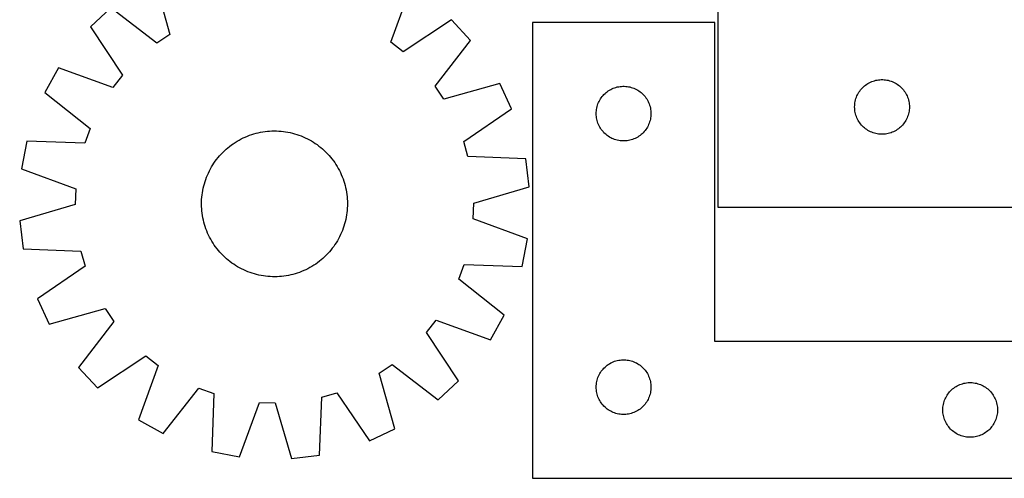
# Model space of a CAD drawing. Header units: millimetres. Extents: x 7 to 1493, y 7 to 2993.
# Tile 5 of 12: x 7 to 546, y 2116 to 2367. Entities that reach past the tile are written whole.
import ezdxf

# ---------------------------------------------------------------- set-up
doc = ezdxf.new("R2010")
doc.units = ezdxf.units.MM
doc.layers.add('CUT', color=7, linetype='CONTINUOUS', true_color=0x000000)

msp = doc.modelspace()

# ---------------------------------------------------------------- linework, layer by layer
at = {"layer": 'CUT'}
for p, q in [((80.358223, 2389.741506), (88.931731, 2359.156057)), ((210.192496, 2354.868573), (220.904747, 2384.772125)), ((56.691486, 2373.793108), (45.434265, 2363.304757)), ((81.821187, 2354.364446), (56.691486, 2373.793108)), ((389.425507, 2374.407256), (389.425507, 2264.407256)), ((243.385999, 2367.192047), (216.946867, 2349.586733)), ((253.87435, 2355.934826), (243.385999, 2367.192047)), ((387.742524, 2365.754668), (287.742524, 2365.754668)), ((287.742524, 2365.754668), (287.742524, 2115.754668)), ((387.742524, 2190.754668), (387.742524, 2365.754668)), ((45.434265, 2363.304757), (63.039579, 2336.865626)), ((88.931731, 2359.156057), (81.821187, 2354.364446)), ((216.946867, 2349.586733), (210.192496, 2354.868573)), ((234.445688, 2330.805125), (253.87435, 2355.934826)), ((27.854187, 2340.823505), (20.389012, 2327.369817)), ((57.757739, 2330.111254), (27.854187, 2340.823505)), ((63.039579, 2336.865626), (57.757739, 2330.111254)), ((269.822748, 2332.268089), (239.237299, 2323.694581)), ((276.31909, 2318.320757), (269.822748, 2332.268089)), ((471.051851, 2331.852412), (471.703615, 2332.266976)), ((471.703615, 2332.266976), (472.375856, 2332.647438)), ((472.375856, 2332.647438), (473.066791, 2332.99279)), ((473.066791, 2332.99279), (473.774588, 2333.302116)), ((473.774588, 2333.302116), (474.497371, 2333.574595)), ((474.497371, 2333.574595), (475.233222, 2333.809505)), ((475.233222, 2333.809505), (475.980191, 2334.006222)), ((475.980191, 2334.006222), (476.736295, 2334.164226)), ((476.736295, 2334.164226), (477.499532, 2334.283097)), ((477.499532, 2334.283097), (478.267875, 2334.362519)), ((478.267875, 2334.362519), (479.039288, 2334.402283)), ((479.039288, 2334.402283), (479.811726, 2334.402283)), ((479.811726, 2334.402283), (480.583139, 2334.362519)), ((480.583139, 2334.362519), (481.351482, 2334.283097)), ((481.351482, 2334.283097), (482.114718, 2334.164226)), ((482.114718, 2334.164226), (482.870823, 2334.006222)), ((482.870823, 2334.006222), (483.617791, 2333.809505)), ((483.617791, 2333.809505), (484.353643, 2333.574595)), ((484.353643, 2333.574595), (485.076425, 2333.302116)), ((485.076425, 2333.302116), (485.784223, 2332.99279)), ((485.784223, 2332.99279), (486.475158, 2332.647438)), ((486.475158, 2332.647438), (487.147399, 2332.266976)), ((487.147399, 2332.266976), (487.799163, 2331.852412)), ((20.389012, 2327.369817), (45.302801, 2307.665051)), ((239.237299, 2323.694581), (234.445688, 2330.805125)), ((327.000241, 2326.223831), (327.553424, 2326.762949)), ((327.553424, 2326.762949), (328.133626, 2327.272875)), ((328.133626, 2327.272875), (328.73931, 2327.752257)), ((328.73931, 2327.752257), (329.368868, 2328.199824)), ((329.368868, 2328.199824), (330.020632, 2328.614388)), ((330.020632, 2328.614388), (330.692873, 2328.99485)), ((330.692873, 2328.99485), (331.383808, 2329.340202)), ((331.383808, 2329.340202), (332.091605, 2329.649528)), ((332.091605, 2329.649528), (332.814388, 2329.922007)), ((332.814388, 2329.922007), (333.550239, 2330.156916)), ((333.550239, 2330.156916), (334.297208, 2330.353634)), ((334.297208, 2330.353634), (335.053313, 2330.511638)), ((335.053313, 2330.511638), (335.816549, 2330.630508)), ((335.816549, 2330.630508), (336.584892, 2330.709931)), ((336.584892, 2330.709931), (337.356305, 2330.749695)), ((337.356305, 2330.749695), (338.128743, 2330.749695)), ((338.128743, 2330.749695), (338.900156, 2330.709931)), ((338.900156, 2330.709931), (339.668499, 2330.630508)), ((339.668499, 2330.630508), (340.431735, 2330.511638)), ((340.431735, 2330.511638), (341.18784, 2330.353634)), ((341.18784, 2330.353634), (341.934808, 2330.156916)), ((341.934808, 2330.156916), (342.67066, 2329.922007)), ((342.67066, 2329.922007), (343.393442, 2329.649528)), ((343.393442, 2329.649528), (344.10124, 2329.340202)), ((344.10124, 2329.340202), (344.792175, 2328.99485)), ((344.792175, 2328.99485), (345.464416, 2328.614388)), ((345.464416, 2328.614388), (346.11618, 2328.199824)), ((346.11618, 2328.199824), (346.745738, 2327.752257)), ((346.745738, 2327.752257), (347.351422, 2327.272875)), ((347.351422, 2327.272875), (347.931624, 2326.762949)), ((347.931624, 2326.762949), (348.484807, 2326.223831)), ((466.008201, 2326.113663), (466.371228, 2326.795477)), ((466.371228, 2326.795477), (466.768873, 2327.457699)), ((466.768873, 2327.457699), (467.200082, 2328.098573)), ((467.200082, 2328.098573), (467.66371, 2328.716399)), ((467.66371, 2328.716399), (468.158528, 2329.309538)), ((468.158528, 2329.309538), (468.683224, 2329.876419)), ((468.683224, 2329.876419), (469.236407, 2330.415537)), ((469.236407, 2330.415537), (469.816609, 2330.925463)), ((469.816609, 2330.925463), (470.422293, 2331.404845)), ((470.422293, 2331.404845), (471.051851, 2331.852412)), ((487.799163, 2331.852412), (488.428721, 2331.404845)), ((488.428721, 2331.404845), (489.034405, 2330.925463)), ((489.034405, 2330.925463), (489.614607, 2330.415537)), ((489.614607, 2330.415537), (490.16779, 2329.876419)), ((490.16779, 2329.876419), (490.692486, 2329.309538)), ((490.692486, 2329.309538), (491.187304, 2328.716399)), ((491.187304, 2328.716399), (491.650932, 2328.098573)), ((491.650932, 2328.098573), (492.08214, 2327.457699)), ((492.08214, 2327.457699), (492.479785, 2326.795477)), ((492.479785, 2326.795477), (492.842813, 2326.113663)), ((323.706772, 2321.04595), (323.99777, 2321.761477)), ((323.99777, 2321.761477), (324.325218, 2322.461075)), ((324.325218, 2322.461075), (324.688245, 2323.142889)), ((324.688245, 2323.142889), (325.08589, 2323.805111)), ((325.08589, 2323.805111), (325.517099, 2324.445985)), ((325.517099, 2324.445985), (325.980727, 2325.063811)), ((325.980727, 2325.063811), (326.475545, 2325.65695)), ((326.475545, 2325.65695), (327.000241, 2326.223831)), ((348.484807, 2326.223831), (349.009503, 2325.65695)), ((349.009503, 2325.65695), (349.504321, 2325.063811)), ((349.504321, 2325.063811), (349.967949, 2324.445985)), ((349.967949, 2324.445985), (350.399157, 2323.805111)), ((350.399157, 2323.805111), (350.796803, 2323.142889)), ((350.796803, 2323.142889), (351.15983, 2322.461075)), ((351.15983, 2322.461075), (351.487277, 2321.761477)), ((351.487277, 2321.761477), (351.778276, 2321.04595)), ((464.505009, 2320.949571), (464.604188, 2321.715615)), ((464.604188, 2321.715615), (464.742672, 2322.475537)), ((464.742672, 2322.475537), (464.920091, 2323.227323)), ((464.920091, 2323.227323), (465.135976, 2323.968979)), ((465.135976, 2323.968979), (465.389755, 2324.698538)), ((465.389755, 2324.698538), (465.680753, 2325.414065)), ((465.680753, 2325.414065), (466.008201, 2326.113663)), ((492.842813, 2326.113663), (493.17026, 2325.414065)), ((493.17026, 2325.414065), (493.461259, 2324.698538)), ((493.461259, 2324.698538), (493.715038, 2323.968979)), ((493.715038, 2323.968979), (493.930923, 2323.227323)), ((493.930923, 2323.227323), (494.108342, 2322.475537)), ((494.108342, 2322.475537), (494.246825, 2321.715615)), ((494.246825, 2321.715615), (494.346005, 2320.949571)), ((250.07583, 2300.424778), (276.31909, 2318.320757)), ((322.742524, 2315.754668), (322.762413, 2316.52685)), ((322.762413, 2316.52685), (322.822026, 2317.296983)), ((322.822026, 2317.296983), (322.921205, 2318.063027)), ((322.921205, 2318.063027), (323.059689, 2318.822949)), ((323.059689, 2318.822949), (323.237108, 2319.574735)), ((323.237108, 2319.574735), (323.452993, 2320.316391)), ((323.452993, 2320.316391), (323.706772, 2321.04595)), ((351.778276, 2321.04595), (352.032055, 2320.316391)), ((352.032055, 2320.316391), (352.24794, 2319.574735)), ((352.24794, 2319.574735), (352.425359, 2318.822949)), ((352.425359, 2318.822949), (352.563842, 2318.063027)), ((352.563842, 2318.063027), (352.663022, 2317.296983)), ((352.663022, 2317.296983), (352.722635, 2316.52685)), ((352.722635, 2316.52685), (352.742524, 2315.754668)), ((464.425507, 2319.407256), (464.445395, 2320.179438)), ((464.445395, 2318.635075), (464.425507, 2319.407256)), ((464.445395, 2320.179438), (464.505009, 2320.949571)), ((464.505009, 2317.864941), (464.445395, 2318.635075)), ((464.604188, 2317.098898), (464.505009, 2317.864941)), ((464.742672, 2316.338975), (464.604188, 2317.098898)), ((464.920091, 2315.58719), (464.742672, 2316.338975)), ((494.108342, 2316.338975), (493.930923, 2315.58719)), ((494.246825, 2317.098898), (494.108342, 2316.338975)), ((494.346005, 2317.864941), (494.246825, 2317.098898)), ((494.346005, 2320.949571), (494.405618, 2320.179438)), ((494.405618, 2318.635075), (494.346005, 2317.864941)), ((494.405618, 2320.179438), (494.425507, 2319.407256)), ((494.425507, 2319.407256), (494.405618, 2318.635075)), ((322.762413, 2314.982487), (322.742524, 2315.754668)), ((322.822026, 2314.212353), (322.762413, 2314.982487)), ((322.921205, 2313.44631), (322.822026, 2314.212353)), ((323.059689, 2312.686387), (322.921205, 2313.44631)), ((323.237108, 2311.934602), (323.059689, 2312.686387)), ((323.452993, 2311.192946), (323.237108, 2311.934602)), ((323.706772, 2310.463387), (323.452993, 2311.192946)), ((323.99777, 2309.74786), (323.706772, 2310.463387)), ((351.778276, 2310.463387), (351.487277, 2309.74786)), ((352.032055, 2311.192946), (351.778276, 2310.463387)), ((352.24794, 2311.934602), (352.032055, 2311.192946)), ((352.425359, 2312.686387), (352.24794, 2311.934602)), ((352.563842, 2313.44631), (352.425359, 2312.686387)), ((352.663022, 2314.212353), (352.563842, 2313.44631)), ((352.722635, 2314.982487), (352.663022, 2314.212353)), ((352.742524, 2315.754668), (352.722635, 2314.982487)), ((465.135976, 2314.845534), (464.920091, 2315.58719)), ((465.389755, 2314.115975), (465.135976, 2314.845534)), ((465.680753, 2313.400448), (465.389755, 2314.115975)), ((466.008201, 2312.70085), (465.680753, 2313.400448)), ((466.371228, 2312.019035), (466.008201, 2312.70085)), ((466.768873, 2311.356814), (466.371228, 2312.019035)), ((467.200082, 2310.71594), (466.768873, 2311.356814)), ((467.66371, 2310.098114), (467.200082, 2310.71594)), ((491.650932, 2310.71594), (491.187304, 2310.098114)), ((492.08214, 2311.356814), (491.650932, 2310.71594)), ((492.479785, 2312.019035), (492.08214, 2311.356814)), ((492.842813, 2312.70085), (492.479785, 2312.019035)), ((493.17026, 2313.400448), (492.842813, 2312.70085)), ((493.461259, 2314.115975), (493.17026, 2313.400448)), ((493.715038, 2314.845534), (493.461259, 2314.115975)), ((493.930923, 2315.58719), (493.715038, 2314.845534)), ((45.302801, 2307.665051), (42.366688, 2299.609083)), ((135.043373, 2304.640162), (136.25411, 2304.976498)), ((136.25411, 2304.976498), (137.474815, 2305.274638)), ((137.474815, 2305.274638), (138.704282, 2305.534288)), ((138.704282, 2305.534288), (139.941298, 2305.755191)), ((139.941298, 2305.755191), (141.184642, 2305.937129)), ((141.184642, 2305.937129), (142.433088, 2306.079924)), ((142.433088, 2306.079924), (143.685403, 2306.183433)), ((143.685403, 2306.183433), (144.940351, 2306.247555)), ((144.940351, 2306.247555), (146.196694, 2306.272227)), ((146.196694, 2306.272227), (147.453192, 2306.257423)), ((147.453192, 2306.257423), (148.708605, 2306.20316)), ((148.708605, 2306.20316), (149.961695, 2306.109489)), ((149.961695, 2306.109489), (151.211223, 2305.976505)), ((151.211223, 2305.976505), (152.455958, 2305.804337)), ((152.455958, 2305.804337), (153.694671, 2305.593156)), ((153.694671, 2305.593156), (154.926139, 2305.343171)), ((154.926139, 2305.343171), (156.149148, 2305.054628)), ((156.149148, 2305.054628), (157.362489, 2304.727811)), ((324.325218, 2309.048261), (323.99777, 2309.74786)), ((324.688245, 2308.366447), (324.325218, 2309.048261)), ((325.08589, 2307.704225), (324.688245, 2308.366447)), ((325.517099, 2307.063352), (325.08589, 2307.704225)), ((325.980727, 2306.445526), (325.517099, 2307.063352)), ((326.475545, 2305.852387), (325.980727, 2306.445526)), ((327.000241, 2305.285506), (326.475545, 2305.852387)), ((327.553424, 2304.746388), (327.000241, 2305.285506)), ((348.484807, 2305.285506), (347.931624, 2304.746388)), ((349.009503, 2305.852387), (348.484807, 2305.285506)), ((349.504321, 2306.445526), (349.009503, 2305.852387)), ((349.967949, 2307.063352), (349.504321, 2306.445526)), ((350.399157, 2307.704225), (349.967949, 2307.063352)), ((350.796803, 2308.366447), (350.399157, 2307.704225)), ((351.15983, 2309.048261), (350.796803, 2308.366447)), ((351.487277, 2309.74786), (351.15983, 2309.048261)), ((468.158528, 2309.504975), (467.66371, 2310.098114)), ((468.683224, 2308.938094), (468.158528, 2309.504975)), ((469.236407, 2308.398976), (468.683224, 2308.938094)), ((469.816609, 2307.88905), (469.236407, 2308.398976)), ((470.422293, 2307.409668), (469.816609, 2307.88905)), ((471.051851, 2306.962101), (470.422293, 2307.409668)), ((471.703615, 2306.547537), (471.051851, 2306.962101)), ((472.375856, 2306.167074), (471.703615, 2306.547537)), ((473.066791, 2305.821722), (472.375856, 2306.167074)), ((473.774588, 2305.512397), (473.066791, 2305.821722)), ((474.497371, 2305.239918), (473.774588, 2305.512397)), ((475.233222, 2305.005008), (474.497371, 2305.239918)), ((475.980191, 2304.808291), (475.233222, 2305.005008)), ((483.617791, 2305.005008), (482.870823, 2304.808291)), ((484.353643, 2305.239918), (483.617791, 2305.005008)), ((485.076425, 2305.512397), (484.353643, 2305.239918)), ((485.784223, 2305.821722), (485.076425, 2305.512397)), ((486.475158, 2306.167074), (485.784223, 2305.821722)), ((487.147399, 2306.547537), (486.475158, 2306.167074)), ((487.799163, 2306.962101), (487.147399, 2306.547537)), ((488.428721, 2307.409668), (487.799163, 2306.962101)), ((489.034405, 2307.88905), (488.428721, 2307.409668)), ((489.614607, 2308.398976), (489.034405, 2307.88905)), ((490.16779, 2308.938094), (489.614607, 2308.398976)), ((490.692486, 2309.504975), (490.16779, 2308.938094)), ((491.187304, 2310.098114), (490.692486, 2309.504975)), ((10.616453, 2300.556334), (7.674067, 2285.45425)), ((42.366688, 2299.609083), (10.616453, 2300.556334)), ((123.740695, 2299.267209), (124.788241, 2299.961222)), ((124.788241, 2299.961222), (125.857069, 2300.621989)), ((125.857069, 2300.621989), (126.946126, 2301.248857)), ((126.946126, 2301.248857), (128.054335, 2301.841207)), ((128.054335, 2301.841207), (129.180604, 2302.398455)), ((129.180604, 2302.398455), (130.32382, 2302.920052)), ((130.32382, 2302.920052), (131.482856, 2303.405482)), ((131.482856, 2303.405482), (132.656568, 2303.854266)), ((132.656568, 2303.854266), (133.843798, 2304.265961)), ((133.843798, 2304.265961), (135.043373, 2304.640162)), ((157.362489, 2304.727811), (158.564967, 2304.363044)), ((158.564967, 2304.363044), (159.755393, 2303.960685)), ((159.755393, 2303.960685), (160.932593, 2303.521134)), ((160.932593, 2303.521134), (162.095406, 2303.044822)), ((162.095406, 2303.044822), (163.242684, 2302.532221)), ((163.242684, 2302.532221), (164.373295, 2301.983835)), ((164.373295, 2301.983835), (165.486122, 2301.400207)), ((165.486122, 2301.400207), (166.580069, 2300.781912)), ((166.580069, 2300.781912), (167.654054, 2300.129561)), ((167.654054, 2300.129561), (168.707018, 2299.443796)), ((252.435644, 2292.181559), (250.07583, 2300.424778)), ((328.133626, 2304.236462), (327.553424, 2304.746388)), ((328.73931, 2303.75708), (328.133626, 2304.236462)), ((329.368868, 2303.309513), (328.73931, 2303.75708)), ((330.020632, 2302.894949), (329.368868, 2303.309513)), ((330.692873, 2302.514486), (330.020632, 2302.894949)), ((331.383808, 2302.169134), (330.692873, 2302.514486)), ((332.091605, 2301.859809), (331.383808, 2302.169134)), ((332.814388, 2301.58733), (332.091605, 2301.859809)), ((333.550239, 2301.35242), (332.814388, 2301.58733)), ((334.297208, 2301.155703), (333.550239, 2301.35242)), ((335.053313, 2300.997699), (334.297208, 2301.155703)), ((335.816549, 2300.878828), (335.053313, 2300.997699)), ((336.584892, 2300.799405), (335.816549, 2300.878828)), ((337.356305, 2300.759641), (336.584892, 2300.799405)), ((338.128743, 2300.759641), (337.356305, 2300.759641)), ((338.900156, 2300.799405), (338.128743, 2300.759641)), ((339.668499, 2300.878828), (338.900156, 2300.799405)), ((340.431735, 2300.997699), (339.668499, 2300.878828)), ((341.18784, 2301.155703), (340.431735, 2300.997699)), ((341.934808, 2301.35242), (341.18784, 2301.155703)), ((342.67066, 2301.58733), (341.934808, 2301.35242)), ((343.393442, 2301.859809), (342.67066, 2301.58733)), ((344.10124, 2302.169134), (343.393442, 2301.859809)), ((344.792175, 2302.514486), (344.10124, 2302.169134)), ((345.464416, 2302.894949), (344.792175, 2302.514486)), ((346.11618, 2303.309513), (345.464416, 2302.894949)), ((346.745738, 2303.75708), (346.11618, 2303.309513)), ((347.351422, 2304.236462), (346.745738, 2303.75708)), ((347.931624, 2304.746388), (347.351422, 2304.236462)), ((476.736295, 2304.650287), (475.980191, 2304.808291)), ((477.499532, 2304.531416), (476.736295, 2304.650287)), ((478.267875, 2304.451994), (477.499532, 2304.531416)), ((479.039288, 2304.412229), (478.267875, 2304.451994)), ((479.811726, 2304.412229), (479.039288, 2304.412229)), ((480.583139, 2304.451994), (479.811726, 2304.412229)), ((481.351482, 2304.531416), (480.583139, 2304.451994)), ((482.114718, 2304.650287), (481.351482, 2304.531416)), ((482.870823, 2304.808291), (482.114718, 2304.650287)), ((117.087726, 2293.5397), (117.958649, 2294.445514)), ((117.958649, 2294.445514), (118.857595, 2295.323525)), ((118.857595, 2295.323525), (119.783677, 2296.172866)), ((119.783677, 2296.172866), (120.735979, 2296.992699)), ((120.735979, 2296.992699), (121.713564, 2297.782215)), ((121.713564, 2297.782215), (122.715465, 2298.540634)), ((122.715465, 2298.540634), (123.740695, 2299.267209)), ((168.707018, 2299.443796), (169.737923, 2298.725296)), ((169.737923, 2298.725296), (170.74575, 2297.974769)), ((170.74575, 2297.974769), (171.729505, 2297.192955)), ((171.729505, 2297.192955), (172.688218, 2296.380627)), ((172.688218, 2296.380627), (173.620941, 2295.538586)), ((173.620941, 2295.538586), (174.526756, 2294.667662)), ((174.526756, 2294.667662), (175.404766, 2293.768717)), ((113.182515, 2288.625777), (113.901016, 2289.656681)), ((113.901016, 2289.656681), (114.651543, 2290.664508)), ((114.651543, 2290.664508), (115.433356, 2291.648264)), ((115.433356, 2291.648264), (116.245685, 2292.606976)), ((116.245685, 2292.606976), (117.087726, 2293.5397)), ((175.404766, 2293.768717), (176.254108, 2292.842635)), ((176.254108, 2292.842635), (177.073941, 2291.890332)), ((177.073941, 2291.890332), (177.863456, 2290.912748)), ((177.863456, 2290.912748), (178.621876, 2289.910846)), ((178.621876, 2289.910846), (179.348451, 2288.885617)), ((179.348451, 2288.885617), (180.042464, 2287.838071)), ((284.173494, 2290.884026), (252.435644, 2292.181559)), ((286.04192, 2275.611845), (284.173494, 2290.884026)), ((7.674067, 2285.45425), (37.457597, 2274.412688)), ((110.094091, 2283.161443), (110.642477, 2284.292053)), ((110.642477, 2284.292053), (111.226105, 2285.404881)), ((111.226105, 2285.404881), (111.8444, 2286.498827)), ((111.8444, 2286.498827), (112.496751, 2287.572812)), ((112.496751, 2287.572812), (113.182515, 2288.625777)), ((180.042464, 2287.838071), (180.703231, 2286.769242)), ((180.703231, 2286.769242), (181.330099, 2285.680186)), ((181.330099, 2285.680186), (181.922449, 2284.571977)), ((181.922449, 2284.571977), (182.479697, 2283.445708)), ((182.479697, 2283.445708), (183.001294, 2282.302492)), ((107.898501, 2277.281248), (108.263268, 2278.483725)), ((108.263268, 2278.483725), (108.665626, 2279.674151)), ((108.665626, 2279.674151), (109.105178, 2280.851352)), ((109.105178, 2280.851352), (109.58149, 2282.014165)), ((109.58149, 2282.014165), (110.094091, 2283.161443)), ((183.001294, 2282.302492), (183.486723, 2281.143455)), ((183.486723, 2281.143455), (183.935507, 2279.969743)), ((183.935507, 2279.969743), (184.347203, 2278.782514)), ((184.347203, 2278.782514), (184.721403, 2277.582939)), ((37.457597, 2274.412688), (37.154619, 2265.843699)), ((106.821975, 2272.374717), (107.033155, 2273.613429)), ((107.033155, 2273.613429), (107.283141, 2274.844898)), ((107.283141, 2274.844898), (107.571684, 2276.067906)), ((107.571684, 2276.067906), (107.898501, 2277.281248)), ((184.721403, 2277.582939), (185.05774, 2276.372202)), ((185.05774, 2276.372202), (185.35588, 2275.151497)), ((185.35588, 2275.151497), (185.615529, 2273.92203)), ((185.615529, 2273.92203), (185.836433, 2272.685014)), ((185.836433, 2272.685014), (186.018371, 2271.44167)), ((255.552935, 2266.701371), (286.04192, 2275.611845)), ((106.354085, 2266.115452), (106.368889, 2267.37195)), ((106.368889, 2267.37195), (106.423152, 2268.627364)), ((106.423152, 2268.627364), (106.516822, 2269.880453)), ((106.516822, 2269.880453), (106.649807, 2271.129982)), ((106.649807, 2271.129982), (106.821975, 2272.374717)), ((186.018371, 2271.44167), (186.161166, 2270.193224)), ((186.161166, 2270.193224), (186.264675, 2268.940909)), ((186.264675, 2268.940909), (186.328797, 2267.685961)), ((186.328797, 2267.685961), (186.353468, 2266.429618)), ((37.154619, 2265.843699), (6.665634, 2256.933225)), ((106.378757, 2264.859109), (106.354085, 2266.115452)), ((106.442879, 2263.604161), (106.378757, 2264.859109)), ((106.546388, 2262.351846), (106.442879, 2263.604161)), ((106.689182, 2261.1034), (106.546388, 2262.351846)), ((186.190731, 2262.664617), (186.057747, 2261.415088)), ((186.284401, 2263.917706), (186.190731, 2262.664617)), ((186.338665, 2265.17312), (186.284401, 2263.917706)), ((186.353468, 2266.429618), (186.338665, 2265.17312)), ((255.249956, 2258.132382), (255.552935, 2266.701371)), ((389.425507, 2264.407256), (569.425507, 2264.407256)), ((6.665634, 2256.933225), (8.534059, 2241.661044)), ((106.871121, 2259.860056), (106.689182, 2261.1034)), ((107.092024, 2258.62304), (106.871121, 2259.860056)), ((107.351674, 2257.393573), (107.092024, 2258.62304)), ((107.649814, 2256.172868), (107.351674, 2257.393573)), ((185.135869, 2256.477164), (184.809053, 2255.263822)), ((185.424413, 2257.700172), (185.135869, 2256.477164)), ((185.674398, 2258.931641), (185.424413, 2257.700172)), ((185.885579, 2260.170353), (185.674398, 2258.931641)), ((186.057747, 2261.415088), (185.885579, 2260.170353)), ((285.033486, 2247.09082), (255.249956, 2258.132382)), ((107.98615, 2254.962131), (107.649814, 2256.172868)), ((108.360351, 2253.762556), (107.98615, 2254.962131)), ((108.772046, 2252.575326), (108.360351, 2253.762556)), ((109.22083, 2251.401615), (108.772046, 2252.575326)), ((109.70626, 2250.242578), (109.22083, 2251.401615)), ((183.602375, 2251.693718), (183.126064, 2250.530905)), ((184.041927, 2252.870919), (183.602375, 2251.693718)), ((184.444285, 2254.061345), (184.041927, 2252.870919)), ((184.809053, 2255.263822), (184.444285, 2254.061345)), ((110.227856, 2249.099362), (109.70626, 2250.242578)), ((110.785105, 2247.973093), (110.227856, 2249.099362)), ((111.377455, 2246.864884), (110.785105, 2247.973093)), ((112.004323, 2245.775828), (111.377455, 2246.864884)), ((112.665089, 2244.706999), (112.004323, 2245.775828)), ((180.863154, 2246.046243), (180.210803, 2244.972258)), ((181.481449, 2247.140189), (180.863154, 2246.046243)), ((182.065077, 2248.253017), (181.481449, 2247.140189)), ((182.613462, 2249.383627), (182.065077, 2248.253017)), ((183.126064, 2250.530905), (182.613462, 2249.383627)), ((282.091101, 2231.988736), (285.033486, 2247.09082)), ((8.534059, 2241.661044), (40.27191, 2240.363511)), ((40.27191, 2240.363511), (42.631724, 2232.120292)), ((113.359103, 2243.659453), (112.665089, 2244.706999)), ((114.085678, 2242.634224), (113.359103, 2243.659453)), ((114.844097, 2241.632322), (114.085678, 2242.634224)), ((115.633613, 2240.654738), (114.844097, 2241.632322)), ((116.453446, 2239.702435), (115.633613, 2240.654738)), ((177.274197, 2240.896806), (176.461869, 2239.938094)), ((178.056011, 2241.880562), (177.274197, 2240.896806)), ((178.806538, 2242.888389), (178.056011, 2241.880562)), ((179.525038, 2243.919293), (178.806538, 2242.888389)), ((180.210803, 2244.972258), (179.525038, 2243.919293)), ((117.302787, 2238.776353), (116.453446, 2239.702435)), ((118.180798, 2237.877408), (117.302787, 2238.776353)), ((119.086612, 2237.006484), (118.180798, 2237.877408)), ((120.019336, 2236.164443), (119.086612, 2237.006484)), ((120.978048, 2235.352115), (120.019336, 2236.164443)), ((121.961803, 2234.570301), (120.978048, 2235.352115)), ((171.971574, 2235.552371), (170.99399, 2234.762855)), ((172.923877, 2236.372204), (171.971574, 2235.552371)), ((173.849958, 2237.221545), (172.923877, 2236.372204)), ((174.748904, 2238.099556), (173.849958, 2237.221545)), ((175.619828, 2239.00537), (174.748904, 2238.099556)), ((176.461869, 2239.938094), (175.619828, 2239.00537)), ((42.631724, 2232.120292), (16.388464, 2214.224313)), ((122.969631, 2233.819774), (121.961803, 2234.570301)), ((124.000535, 2233.101273), (122.969631, 2233.819774)), ((125.0535, 2232.415509), (124.000535, 2233.101273)), ((126.127485, 2231.763158), (125.0535, 2232.415509)), ((127.221431, 2231.144863), (126.127485, 2231.763158)), ((128.334259, 2230.561235), (127.221431, 2231.144863)), ((129.464869, 2230.012849), (128.334259, 2230.561235)), ((130.612147, 2229.500248), (129.464869, 2230.012849)), ((131.77496, 2229.023936), (130.612147, 2229.500248)), ((162.383733, 2229.625018), (161.224697, 2229.139588)), ((163.52695, 2230.146615), (162.383733, 2229.625018)), ((164.653219, 2230.703863), (163.52695, 2230.146615)), ((165.761428, 2231.296213), (164.653219, 2230.703863)), ((166.850484, 2231.923081), (165.761428, 2231.296213)), ((167.919313, 2232.583848), (166.850484, 2231.923081)), ((168.966859, 2233.277861), (167.919313, 2232.583848)), ((169.992088, 2234.004436), (168.966859, 2233.277861)), ((170.99399, 2234.762855), (169.992088, 2234.004436)), ((247.404752, 2224.880019), (250.340865, 2232.935987)), ((250.340865, 2232.935987), (282.091101, 2231.988736)), ((132.952161, 2228.584385), (131.77496, 2229.023936)), ((134.142587, 2228.182026), (132.952161, 2228.584385)), ((135.345064, 2227.817259), (134.142587, 2228.182026)), ((136.558406, 2227.490442), (135.345064, 2227.817259)), ((137.781414, 2227.201899), (136.558406, 2227.490442)), ((139.012882, 2226.951914), (137.781414, 2227.201899)), ((140.251595, 2226.740733), (139.012882, 2226.951914)), ((141.49633, 2226.568565), (140.251595, 2226.740733)), ((142.745859, 2226.435581), (141.49633, 2226.568565)), ((143.998948, 2226.34191), (142.745859, 2226.435581)), ((145.254361, 2226.287647), (143.998948, 2226.34191)), ((146.51086, 2226.272843), (145.254361, 2226.287647)), ((147.767203, 2226.297515), (146.51086, 2226.272843)), ((149.022151, 2226.361637), (147.767203, 2226.297515)), ((150.274466, 2226.465146), (149.022151, 2226.361637)), ((151.522912, 2226.607941), (150.274466, 2226.465146)), ((152.766256, 2226.789879), (151.522912, 2226.607941)), ((154.003272, 2227.010782), (152.766256, 2226.789879)), ((155.232739, 2227.270432), (154.003272, 2227.010782)), ((156.453443, 2227.568572), (155.232739, 2227.270432)), ((157.664181, 2227.904908), (156.453443, 2227.568572)), ((158.863756, 2228.279109), (157.664181, 2227.904908)), ((160.050985, 2228.690804), (158.863756, 2228.279109)), ((161.224697, 2229.139588), (160.050985, 2228.690804)), ((272.318542, 2205.175253), (247.404752, 2224.880019)), ((16.388464, 2214.224313), (22.884806, 2200.276981)), ((22.884806, 2200.276981), (53.470255, 2208.850489)), ((53.470255, 2208.850489), (58.261866, 2201.739945)), ((229.667975, 2195.679444), (234.949815, 2202.433816)), ((234.949815, 2202.433816), (264.853367, 2191.721565)), ((264.853367, 2191.721565), (272.318542, 2205.175253)), ((58.261866, 2201.739945), (38.833204, 2176.610244)), ((247.273289, 2169.240313), (229.667975, 2195.679444)), ((587.742524, 2190.754668), (387.742524, 2190.754668)), ((49.321555, 2165.353023), (75.760686, 2182.958337)), ((75.760686, 2182.958337), (82.515058, 2177.676497)), ((38.833204, 2176.610244), (49.321555, 2165.353023)), ((82.515058, 2177.676497), (71.802807, 2147.772945)), ((203.775823, 2173.389013), (210.886367, 2178.180624)), ((210.886367, 2178.180624), (236.016068, 2158.751962)), ((325.980727, 2175.063811), (326.475545, 2175.65695)), ((326.475545, 2175.65695), (327.000241, 2176.223831)), ((327.000241, 2176.223831), (327.553424, 2176.762949)), ((327.553424, 2176.762949), (328.133626, 2177.272875)), ((328.133626, 2177.272875), (328.73931, 2177.752257)), ((328.73931, 2177.752257), (329.368868, 2178.199824)), ((329.368868, 2178.199824), (330.020632, 2178.614388)), ((330.020632, 2178.614388), (330.692873, 2178.99485)), ((330.692873, 2178.99485), (331.383808, 2179.340202)), ((331.383808, 2179.340202), (332.091605, 2179.649528)), ((332.091605, 2179.649528), (332.814388, 2179.922007)), ((332.814388, 2179.922007), (333.550239, 2180.156916)), ((333.550239, 2180.156916), (334.297208, 2180.353634)), ((334.297208, 2180.353634), (335.053313, 2180.511638)), ((335.053313, 2180.511638), (335.816549, 2180.630508)), ((335.816549, 2180.630508), (336.584892, 2180.709931)), ((336.584892, 2180.709931), (337.356305, 2180.749695)), ((337.356305, 2180.749695), (338.128743, 2180.749695)), ((338.128743, 2180.749695), (338.900156, 2180.709931)), ((338.900156, 2180.709931), (339.668499, 2180.630508)), ((339.668499, 2180.630508), (340.431735, 2180.511638)), ((340.431735, 2180.511638), (341.18784, 2180.353634)), ((341.18784, 2180.353634), (341.934808, 2180.156916)), ((341.934808, 2180.156916), (342.67066, 2179.922007)), ((342.67066, 2179.922007), (343.393442, 2179.649528)), ((343.393442, 2179.649528), (344.10124, 2179.340202)), ((344.10124, 2179.340202), (344.792175, 2178.99485)), ((344.792175, 2178.99485), (345.464416, 2178.614388)), ((345.464416, 2178.614388), (346.11618, 2178.199824)), ((346.11618, 2178.199824), (346.745738, 2177.752257)), ((346.745738, 2177.752257), (347.351422, 2177.272875)), ((347.351422, 2177.272875), (347.931624, 2176.762949)), ((347.931624, 2176.762949), (348.484807, 2176.223831)), ((348.484807, 2176.223831), (349.009503, 2175.65695)), ((349.009503, 2175.65695), (349.504321, 2175.063811)), ((212.349331, 2142.803564), (203.775823, 2173.389013)), ((323.237108, 2169.574735), (323.452993, 2170.316391)), ((323.452993, 2170.316391), (323.706772, 2171.04595)), ((323.706772, 2171.04595), (323.99777, 2171.761477)), ((323.99777, 2171.761477), (324.325218, 2172.461075)), ((324.325218, 2172.461075), (324.688245, 2173.142889)), ((324.688245, 2173.142889), (325.08589, 2173.805111)), ((325.08589, 2173.805111), (325.517099, 2174.445985)), ((325.517099, 2174.445985), (325.980727, 2175.063811)), ((349.504321, 2175.063811), (349.967949, 2174.445985)), ((349.967949, 2174.445985), (350.399157, 2173.805111)), ((350.399157, 2173.805111), (350.796803, 2173.142889)), ((350.796803, 2173.142889), (351.15983, 2172.461075)), ((351.15983, 2172.461075), (351.487277, 2171.761477)), ((351.487277, 2171.761477), (351.778276, 2171.04595)), ((351.778276, 2171.04595), (352.032055, 2170.316391)), ((352.032055, 2170.316391), (352.24794, 2169.574735)), ((85.256494, 2140.30777), (104.961261, 2165.22156)), ((104.961261, 2165.22156), (113.017229, 2162.285447)), ((236.016068, 2158.751962), (247.273289, 2169.240313)), ((322.742524, 2165.754668), (322.762413, 2166.52685)), ((322.762413, 2164.982487), (322.742524, 2165.754668)), ((322.762413, 2166.52685), (322.822026, 2167.296983)), ((322.822026, 2164.212353), (322.762413, 2164.982487)), ((322.822026, 2167.296983), (322.921205, 2168.063027)), ((322.921205, 2168.063027), (323.059689, 2168.822949)), ((323.059689, 2168.822949), (323.237108, 2169.574735)), ((352.24794, 2169.574735), (352.425359, 2168.822949)), ((352.425359, 2168.822949), (352.563842, 2168.063027)), ((352.563842, 2168.063027), (352.663022, 2167.296983)), ((352.663022, 2167.296983), (352.722635, 2166.52685)), ((352.722635, 2164.982487), (352.663022, 2164.212353)), ((352.722635, 2166.52685), (352.742524, 2165.754668)), ((352.742524, 2165.754668), (352.722635, 2164.982487)), ((517.553424, 2164.262949), (518.133626, 2164.772875)), ((518.133626, 2164.772875), (518.73931, 2165.252257)), ((518.73931, 2165.252257), (519.368868, 2165.699824)), ((519.368868, 2165.699824), (520.020632, 2166.114388)), ((520.020632, 2166.114388), (520.692873, 2166.49485)), ((520.692873, 2166.49485), (521.383808, 2166.840202)), ((521.383808, 2166.840202), (522.091605, 2167.149528)), ((522.091605, 2167.149528), (522.814388, 2167.422007)), ((522.814388, 2167.422007), (523.550239, 2167.656916)), ((523.550239, 2167.656916), (524.297208, 2167.853634)), ((524.297208, 2167.853634), (525.053313, 2168.011638)), ((525.053313, 2168.011638), (525.816549, 2168.130508)), ((525.816549, 2168.130508), (526.584892, 2168.209931)), ((526.584892, 2168.209931), (527.356305, 2168.249695)), ((527.356305, 2168.249695), (528.128743, 2168.249695)), ((528.128743, 2168.249695), (528.900156, 2168.209931)), ((528.900156, 2168.209931), (529.668499, 2168.130508)), ((529.668499, 2168.130508), (530.431735, 2168.011638)), ((530.431735, 2168.011638), (531.18784, 2167.853634)), ((531.18784, 2167.853634), (531.934808, 2167.656916)), ((531.934808, 2167.656916), (532.67066, 2167.422007)), ((532.67066, 2167.422007), (533.393442, 2167.149528)), ((533.393442, 2167.149528), (534.10124, 2166.840202)), ((534.10124, 2166.840202), (534.792175, 2166.49485)), ((534.792175, 2166.49485), (535.464416, 2166.114388)), ((535.464416, 2166.114388), (536.11618, 2165.699824)), ((536.11618, 2165.699824), (536.745738, 2165.252257)), ((536.745738, 2165.252257), (537.351422, 2164.772875)), ((537.351422, 2164.772875), (537.931624, 2164.262949)), ((113.017229, 2162.285447), (112.069978, 2130.535211)), ((170.965268, 2128.452818), (172.262801, 2160.190668)), ((172.262801, 2160.190668), (180.50602, 2162.550482)), ((180.50602, 2162.550482), (198.401998, 2136.307222)), ((322.921205, 2163.44631), (322.822026, 2164.212353)), ((323.059689, 2162.686387), (322.921205, 2163.44631)), ((323.237108, 2161.934602), (323.059689, 2162.686387)), ((323.452993, 2161.192946), (323.237108, 2161.934602)), ((323.706772, 2160.463387), (323.452993, 2161.192946)), ((323.99777, 2159.74786), (323.706772, 2160.463387)), ((324.325218, 2159.048261), (323.99777, 2159.74786)), ((351.487277, 2159.74786), (351.15983, 2159.048261)), ((351.778276, 2160.463387), (351.487277, 2159.74786)), ((352.032055, 2161.192946), (351.778276, 2160.463387)), ((352.24794, 2161.934602), (352.032055, 2161.192946)), ((352.425359, 2162.686387), (352.24794, 2161.934602)), ((352.563842, 2163.44631), (352.425359, 2162.686387)), ((352.663022, 2164.212353), (352.563842, 2163.44631)), ((513.706772, 2158.54595), (513.99777, 2159.261477)), ((513.99777, 2159.261477), (514.325218, 2159.961075)), ((514.325218, 2159.961075), (514.688245, 2160.642889)), ((514.688245, 2160.642889), (515.08589, 2161.305111)), ((515.08589, 2161.305111), (515.517099, 2161.945985)), ((515.517099, 2161.945985), (515.980727, 2162.563811)), ((515.980727, 2162.563811), (516.475545, 2163.15695)), ((516.475545, 2163.15695), (517.000241, 2163.723831)), ((517.000241, 2163.723831), (517.553424, 2164.262949)), ((537.931624, 2164.262949), (538.484807, 2163.723831)), ((538.484807, 2163.723831), (539.009503, 2163.15695)), ((539.009503, 2163.15695), (539.504321, 2162.563811)), ((539.504321, 2162.563811), (539.967949, 2161.945985)), ((539.967949, 2161.945985), (540.399157, 2161.305111)), ((540.399157, 2161.305111), (540.796803, 2160.642889)), ((540.796803, 2160.642889), (541.15983, 2159.961075)), ((541.15983, 2159.961075), (541.487277, 2159.261477)), ((541.487277, 2159.261477), (541.778276, 2158.54595)), ((127.172061, 2127.592826), (138.213624, 2157.376356)), ((138.213624, 2157.376356), (146.782613, 2157.073377)), ((146.782613, 2157.073377), (155.693087, 2126.584392)), ((324.688245, 2158.366447), (324.325218, 2159.048261)), ((325.08589, 2157.704225), (324.688245, 2158.366447)), ((325.517099, 2157.063352), (325.08589, 2157.704225)), ((325.980727, 2156.445526), (325.517099, 2157.063352)), ((326.475545, 2155.852387), (325.980727, 2156.445526)), ((327.000241, 2155.285506), (326.475545, 2155.852387)), ((327.553424, 2154.746388), (327.000241, 2155.285506)), ((328.133626, 2154.236462), (327.553424, 2154.746388)), ((328.73931, 2153.75708), (328.133626, 2154.236462)), ((347.351422, 2154.236462), (346.745738, 2153.75708)), ((347.931624, 2154.746388), (347.351422, 2154.236462)), ((348.484807, 2155.285506), (347.931624, 2154.746388)), ((349.009503, 2155.852387), (348.484807, 2155.285506)), ((349.504321, 2156.445526), (349.009503, 2155.852387)), ((349.967949, 2157.063352), (349.504321, 2156.445526)), ((350.399157, 2157.704225), (349.967949, 2157.063352)), ((350.796803, 2158.366447), (350.399157, 2157.704225)), ((351.15983, 2159.048261), (350.796803, 2158.366447)), ((512.742524, 2153.254668), (512.762413, 2154.02685)), ((512.762413, 2154.02685), (512.822026, 2154.796983)), ((512.822026, 2154.796983), (512.921205, 2155.563027)), ((512.921205, 2155.563027), (513.059689, 2156.322949)), ((513.059689, 2156.322949), (513.237108, 2157.074735)), ((513.237108, 2157.074735), (513.452993, 2157.816391)), ((513.452993, 2157.816391), (513.706772, 2158.54595)), ((541.778276, 2158.54595), (542.032055, 2157.816391)), ((542.032055, 2157.816391), (542.24794, 2157.074735)), ((542.24794, 2157.074735), (542.425359, 2156.322949)), ((542.425359, 2156.322949), (542.563842, 2155.563027)), ((542.563842, 2155.563027), (542.663022, 2154.796983)), ((542.663022, 2154.796983), (542.722635, 2154.02685)), ((542.722635, 2154.02685), (542.742524, 2153.254668)), ((329.368868, 2153.309513), (328.73931, 2153.75708)), ((330.020632, 2152.894949), (329.368868, 2153.309513)), ((330.692873, 2152.514486), (330.020632, 2152.894949)), ((331.383808, 2152.169134), (330.692873, 2152.514486)), ((332.091605, 2151.859809), (331.383808, 2152.169134)), ((332.814388, 2151.58733), (332.091605, 2151.859809)), ((333.550239, 2151.35242), (332.814388, 2151.58733)), ((334.297208, 2151.155703), (333.550239, 2151.35242)), ((335.053313, 2150.997699), (334.297208, 2151.155703)), ((335.816549, 2150.878828), (335.053313, 2150.997699)), ((336.584892, 2150.799405), (335.816549, 2150.878828)), ((337.356305, 2150.759641), (336.584892, 2150.799405)), ((338.128743, 2150.759641), (337.356305, 2150.759641)), ((338.900156, 2150.799405), (338.128743, 2150.759641)), ((339.668499, 2150.878828), (338.900156, 2150.799405)), ((340.431735, 2150.997699), (339.668499, 2150.878828)), ((341.18784, 2151.155703), (340.431735, 2150.997699)), ((341.934808, 2151.35242), (341.18784, 2151.155703)), ((342.67066, 2151.58733), (341.934808, 2151.35242)), ((343.393442, 2151.859809), (342.67066, 2151.58733)), ((344.10124, 2152.169134), (343.393442, 2151.859809)), ((344.792175, 2152.514486), (344.10124, 2152.169134)), ((345.464416, 2152.894949), (344.792175, 2152.514486)), ((346.11618, 2153.309513), (345.464416, 2152.894949)), ((346.745738, 2153.75708), (346.11618, 2153.309513)), ((512.762413, 2152.482487), (512.742524, 2153.254668)), ((512.822026, 2151.712353), (512.762413, 2152.482487)), ((512.921205, 2150.94631), (512.822026, 2151.712353)), ((513.059689, 2150.186387), (512.921205, 2150.94631)), ((513.237108, 2149.434602), (513.059689, 2150.186387)), ((513.452993, 2148.692946), (513.237108, 2149.434602)), ((513.706772, 2147.963387), (513.452993, 2148.692946)), ((542.032055, 2148.692946), (541.778276, 2147.963387)), ((542.24794, 2149.434602), (542.032055, 2148.692946)), ((542.425359, 2150.186387), (542.24794, 2149.434602)), ((542.563842, 2150.94631), (542.425359, 2150.186387)), ((542.663022, 2151.712353), (542.563842, 2150.94631)), ((542.722635, 2152.482487), (542.663022, 2151.712353)), ((542.742524, 2153.254668), (542.722635, 2152.482487)), ((71.802807, 2147.772945), (85.256494, 2140.30777)), ((513.99777, 2147.24786), (513.706772, 2147.963387)), ((514.325218, 2146.548261), (513.99777, 2147.24786)), ((514.688245, 2145.866447), (514.325218, 2146.548261)), ((515.08589, 2145.204225), (514.688245, 2145.866447)), ((515.517099, 2144.563352), (515.08589, 2145.204225)), ((515.980727, 2143.945526), (515.517099, 2144.563352)), ((516.475545, 2143.352387), (515.980727, 2143.945526)), ((517.000241, 2142.785506), (516.475545, 2143.352387)), ((539.009503, 2143.352387), (538.484807, 2142.785506)), ((539.504321, 2143.945526), (539.009503, 2143.352387)), ((539.967949, 2144.563352), (539.504321, 2143.945526)), ((540.399157, 2145.204225), (539.967949, 2144.563352)), ((540.796803, 2145.866447), (540.399157, 2145.204225)), ((541.15983, 2146.548261), (540.796803, 2145.866447)), ((541.487277, 2147.24786), (541.15983, 2146.548261)), ((541.778276, 2147.963387), (541.487277, 2147.24786)), ((198.401998, 2136.307222), (212.349331, 2142.803564)), ((517.553424, 2142.246388), (517.000241, 2142.785506)), ((518.133626, 2141.736462), (517.553424, 2142.246388)), ((518.73931, 2141.25708), (518.133626, 2141.736462)), ((519.368868, 2140.809513), (518.73931, 2141.25708)), ((520.020632, 2140.394949), (519.368868, 2140.809513)), ((520.692873, 2140.014486), (520.020632, 2140.394949)), ((521.383808, 2139.669134), (520.692873, 2140.014486)), ((522.091605, 2139.359809), (521.383808, 2139.669134)), ((522.814388, 2139.08733), (522.091605, 2139.359809)), ((523.550239, 2138.85242), (522.814388, 2139.08733)), ((524.297208, 2138.655703), (523.550239, 2138.85242)), ((525.053313, 2138.497699), (524.297208, 2138.655703)), ((525.816549, 2138.378828), (525.053313, 2138.497699)), ((526.584892, 2138.299405), (525.816549, 2138.378828)), ((527.356305, 2138.259641), (526.584892, 2138.299405)), ((528.128743, 2138.259641), (527.356305, 2138.259641)), ((528.900156, 2138.299405), (528.128743, 2138.259641)), ((529.668499, 2138.378828), (528.900156, 2138.299405)), ((530.431735, 2138.497699), (529.668499, 2138.378828)), ((531.18784, 2138.655703), (530.431735, 2138.497699)), ((531.934808, 2138.85242), (531.18784, 2138.655703)), ((532.67066, 2139.08733), (531.934808, 2138.85242)), ((533.393442, 2139.359809), (532.67066, 2139.08733)), ((534.10124, 2139.669134), (533.393442, 2139.359809)), ((534.792175, 2140.014486), (534.10124, 2139.669134)), ((535.464416, 2140.394949), (534.792175, 2140.014486)), ((536.11618, 2140.809513), (535.464416, 2140.394949)), ((536.745738, 2141.25708), (536.11618, 2140.809513)), ((537.351422, 2141.736462), (536.745738, 2141.25708)), ((537.931624, 2142.246388), (537.351422, 2141.736462)), ((538.484807, 2142.785506), (537.931624, 2142.246388)), ((112.069978, 2130.535211), (127.172061, 2127.592826)), ((155.693087, 2126.584392), (170.965268, 2128.452818)), ((287.742524, 2115.754668), (587.742524, 2115.754668))]:
    msp.add_line(p, q, dxfattribs=at)

doc.saveas('drawing.dxf')
